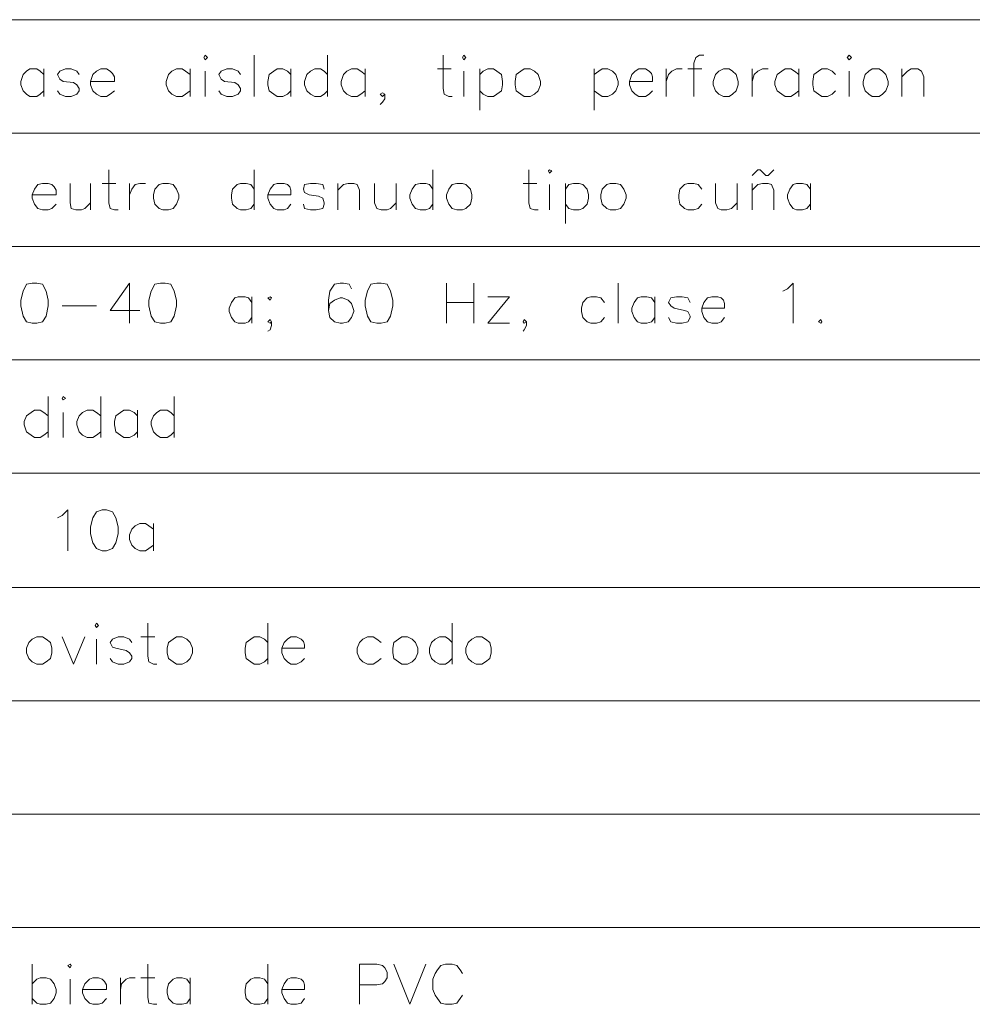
# Model space of a CAD drawing. Header units: millimetres. Extents: x 7 to 203, y 3 to 294.
# Tile 8 of 15: x 92 to 128, y 41 to 77. Entities that reach past the tile are written whole.
import ezdxf

# ---------------------------------------------------------------- set-up
doc = ezdxf.new("R2010")
doc.units = ezdxf.units.MM
doc.layers.add('DGE_CONTORNOS', color=7, linetype='Continuous', lineweight=0)

msp = doc.modelspace()

# ---------------------------------------------------------------- linework, layer by layer
at = {"layer": 'DGE_CONTORNOS', "lineweight": 5}
for points in [[(6.5617, 77.456), (203.2847, 77.456)], [(6.5617, 73.265), (203.2847, 73.265)], [(6.5617, 69.074), (203.2847, 69.074)], [(6.5617, 64.883), (203.2847, 64.883)], [(6.5617, 60.692), (203.2847, 60.692)], [(6.5617, 56.4587), (203.2847, 56.4587)], [(6.5617, 52.2677), (203.2847, 52.2677)], [(6.5617, 48.0767), (203.2847, 48.0767)], [(6.5617, 43.8857), (203.2847, 43.8857)]]:
    msp.add_lwpolyline(points, dxfattribs=at)
at = {"layer": 'DGE_CONTORNOS', "lineweight": 13}
for points in [[(99.2717, 76.059), (99.314, 76.1437), (99.3987, 76.059), (99.314, 75.9744), (99.2717, 76.059)], [(101.1343, 76.1437), (101.1343, 74.6197)], [(103.8437, 76.1437), (103.8437, 74.6197)], [(108.1193, 76.1437), (108.1193, 74.916), (108.1617, 74.7044), (108.331, 74.6197), (108.458, 74.6197)], [(108.839, 76.059), (108.8813, 76.1437), (108.966, 76.059), (108.8813, 75.9744), (108.839, 76.059)], [(117.7713, 76.1437), (117.602, 76.1437), (117.475, 76.059), (117.3903, 75.8474), (117.3903, 74.6197)], [(123.063, 76.059), (123.1477, 76.1437), (123.2323, 76.059), (123.1477, 75.9744), (123.063, 76.059)], [(93.345, 75.424), (93.218, 75.551), (93.091, 75.6357), (92.837, 75.6357), (92.71, 75.551), (92.583, 75.424), (92.4983, 75.17), (92.4983, 75.043), (92.583, 74.8314), (92.71, 74.7044), (92.837, 74.6197), (93.091, 74.6197), (93.218, 74.7044), (93.345, 74.8314)], [(93.345, 75.6357), (93.345, 74.6197)], [(94.6573, 75.424), (94.5727, 75.551), (94.361, 75.6357), (94.1493, 75.6357), (93.9377, 75.551), (93.853, 75.424), (93.9377, 75.2547), (94.0647, 75.17), (94.4457, 75.1277), (94.5727, 75.043), (94.6573, 74.916), (94.6573, 74.8314), (94.5727, 74.7044), (94.361, 74.6197), (94.1493, 74.6197), (93.9377, 74.7044), (93.853, 74.8314)], [(95.0807, 75.17), (95.9697, 75.17), (95.9697, 75.3394), (95.885, 75.4664), (95.8003, 75.551), (95.6733, 75.6357), (95.4617, 75.6357), (95.2923, 75.551), (95.1653, 75.424), (95.0807, 75.17), (95.0807, 75.043), (95.1653, 74.8314), (95.2923, 74.7044), (95.4617, 74.6197), (95.6733, 74.6197), (95.8003, 74.7044), (95.9697, 74.8314)], [(98.7637, 75.424), (98.5943, 75.551), (98.4673, 75.6357), (98.2557, 75.6357), (98.0863, 75.551), (97.9593, 75.424), (97.8747, 75.17), (97.8747, 75.043), (97.9593, 74.8314), (98.0863, 74.7044), (98.2557, 74.6197), (98.4673, 74.6197), (98.5943, 74.7044), (98.7637, 74.8314)], [(98.7637, 75.6357), (98.7637, 74.6197)], [(99.314, 75.551), (99.314, 74.6197)], [(100.6263, 75.424), (100.5417, 75.551), (100.33, 75.6357), (100.1183, 75.6357), (99.9067, 75.551), (99.822, 75.424), (99.9067, 75.2547), (100.0337, 75.17), (100.4147, 75.1277), (100.5417, 75.043), (100.6263, 74.916), (100.6263, 74.8314), (100.5417, 74.7044), (100.33, 74.6197), (100.1183, 74.6197), (99.9067, 74.7044), (99.822, 74.8314)], [(102.489, 75.424), (102.362, 75.551), (102.1927, 75.6357), (101.981, 75.6357), (101.854, 75.551), (101.6847, 75.424), (101.6423, 75.17), (101.6423, 75.043), (101.6847, 74.8314), (101.854, 74.7044), (101.981, 74.6197), (102.1927, 74.6197), (102.362, 74.7044), (102.489, 74.8314)], [(102.489, 75.6357), (102.489, 74.6197)], [(103.8437, 75.424), (103.7167, 75.551), (103.5897, 75.6357), (103.378, 75.6357), (103.2087, 75.551), (103.0817, 75.424), (102.997, 75.17), (102.997, 75.043), (103.0817, 74.8314), (103.2087, 74.7044), (103.378, 74.6197), (103.5897, 74.6197), (103.7167, 74.7044), (103.8437, 74.8314)], [(105.2407, 75.424), (105.0713, 75.551), (104.9443, 75.6357), (104.7327, 75.6357), (104.5633, 75.551), (104.4363, 75.424), (104.3517, 75.17), (104.3517, 75.043), (104.4363, 74.8314), (104.5633, 74.7044), (104.7327, 74.6197), (104.9443, 74.6197), (105.0713, 74.7044), (105.2407, 74.8314)], [(105.2407, 75.6357), (105.2407, 74.6197)], [(107.9077, 75.6357), (108.4157, 75.6357)], [(108.8813, 75.551), (108.8813, 74.6197)], [(109.474, 75.6357), (109.474, 74.1117)], [(109.474, 75.424), (109.601, 75.551), (109.7703, 75.6357), (109.982, 75.6357), (110.109, 75.551), (110.2783, 75.424), (110.3207, 75.17), (110.3207, 75.043), (110.2783, 74.8314), (110.109, 74.7044), (109.982, 74.6197), (109.7703, 74.6197), (109.601, 74.7044), (109.474, 74.8314)], [(111.125, 75.6357), (110.998, 75.551), (110.8287, 75.424), (110.7863, 75.17), (110.7863, 75.043), (110.8287, 74.8314), (110.998, 74.7044), (111.125, 74.6197), (111.3367, 74.6197), (111.506, 74.7044), (111.633, 74.8314), (111.7177, 75.043), (111.7177, 75.17), (111.633, 75.424), (111.506, 75.551), (111.3367, 75.6357), (111.125, 75.6357)], [(113.7073, 75.6357), (113.7073, 74.1117)], [(113.7073, 75.424), (113.8767, 75.551), (114.0037, 75.6357), (114.2153, 75.6357), (114.3847, 75.551), (114.5117, 75.424), (114.5963, 75.17), (114.5963, 75.043), (114.5117, 74.8314), (114.3847, 74.7044), (114.2153, 74.6197), (114.0037, 74.6197), (113.8767, 74.7044), (113.7073, 74.8314)], [(115.0197, 75.17), (115.8663, 75.17), (115.8663, 75.3394), (115.824, 75.4664), (115.7393, 75.551), (115.6123, 75.6357), (115.3583, 75.6357), (115.2313, 75.551), (115.1043, 75.424), (115.0197, 75.17), (115.0197, 75.043), (115.1043, 74.8314), (115.2313, 74.7044), (115.3583, 74.6197), (115.6123, 74.6197), (115.7393, 74.7044), (115.8663, 74.8314)], [(116.3743, 75.6357), (116.3743, 74.6197)], [(116.3743, 75.17), (116.459, 75.424), (116.586, 75.551), (116.7553, 75.6357), (116.967, 75.6357)], [(117.1787, 75.6357), (117.6867, 75.6357)], [(118.491, 75.6357), (118.3217, 75.551), (118.1947, 75.424), (118.11, 75.17), (118.11, 75.043), (118.1947, 74.8314), (118.3217, 74.7044), (118.491, 74.6197), (118.7027, 74.6197), (118.8297, 74.7044), (118.9567, 74.8314), (119.0413, 75.043), (119.0413, 75.17), (118.9567, 75.424), (118.8297, 75.551), (118.7027, 75.6357), (118.491, 75.6357)], [(119.5493, 75.6357), (119.5493, 74.6197)], [(119.5493, 75.17), (119.634, 75.424), (119.761, 75.551), (119.9303, 75.6357), (120.142, 75.6357)], [(121.285, 75.424), (121.1157, 75.551), (120.9887, 75.6357), (120.777, 75.6357), (120.65, 75.551), (120.4807, 75.424), (120.396, 75.17), (120.396, 75.043), (120.4807, 74.8314), (120.65, 74.7044), (120.777, 74.6197), (120.9887, 74.6197), (121.1157, 74.7044), (121.285, 74.8314)], [(121.285, 75.6357), (121.285, 74.6197)], [(122.6397, 75.424), (122.5127, 75.551), (122.3433, 75.6357), (122.1317, 75.6357), (122.0047, 75.551), (121.8353, 75.424), (121.793, 75.17), (121.793, 75.043), (121.8353, 74.8314), (122.0047, 74.7044), (122.1317, 74.6197), (122.3433, 74.6197), (122.5127, 74.7044), (122.6397, 74.8314)], [(123.1477, 75.551), (123.1477, 74.6197)], [(123.9943, 75.6357), (123.8673, 75.551), (123.7403, 75.424), (123.6557, 75.17), (123.6557, 75.043), (123.7403, 74.8314), (123.8673, 74.7044), (123.9943, 74.6197), (124.2483, 74.6197), (124.3753, 74.7044), (124.5023, 74.8314), (124.587, 75.043), (124.587, 75.17), (124.5023, 75.424), (124.3753, 75.551), (124.2483, 75.6357), (123.9943, 75.6357)], [(125.095, 75.6357), (125.095, 74.6197)], [(125.095, 75.3394), (125.3067, 75.551), (125.4337, 75.6357), (125.6877, 75.6357), (125.8147, 75.551), (125.8993, 75.3394), (125.8993, 74.6197)], [(105.9603, 74.7044), (105.8757, 74.7467), (105.791, 74.7044), (105.8757, 74.6197), (105.9603, 74.7044), (105.9603, 74.535), (105.8757, 74.408), (105.791, 74.3234)], [(95.758, 71.9104), (95.758, 70.6827), (95.8003, 70.471), (95.9697, 70.4287), (96.0967, 70.4287)], [(101.1343, 71.9104), (101.1343, 70.4287)], [(107.7383, 71.9104), (107.7383, 70.4287)], [(111.2943, 71.9104), (111.2943, 70.6827), (111.3367, 70.471), (111.506, 70.4287), (111.633, 70.4287)], [(112.014, 71.868), (112.0563, 71.9104), (112.141, 71.868), (112.0563, 71.7834), (112.014, 71.868)], [(119.5493, 71.6987), (119.761, 71.9104), (119.8457, 71.9104), (120.0573, 71.6987), (120.142, 71.6987), (120.3537, 71.9104)], [(92.9217, 70.979), (93.8107, 70.979), (93.8107, 71.1484), (93.726, 71.2754), (93.6413, 71.36), (93.5143, 71.4024), (93.3027, 71.4024), (93.1333, 71.36), (93.0063, 71.1907), (92.9217, 70.979), (92.9217, 70.852), (93.0063, 70.6404), (93.1333, 70.471), (93.3027, 70.4287), (93.5143, 70.4287), (93.6413, 70.471), (93.8107, 70.6404)], [(94.3187, 71.4024), (94.3187, 70.6827), (94.361, 70.471), (94.5303, 70.4287), (94.742, 70.4287), (94.869, 70.471), (95.0807, 70.6827)], [(95.0807, 71.4024), (95.0807, 70.4287)], [(95.504, 71.4024), (96.012, 71.4024)], [(96.52, 71.4024), (96.52, 70.4287)], [(96.52, 70.979), (96.6047, 71.1907), (96.7317, 71.36), (96.901, 71.4024), (97.1127, 71.4024)], [(97.7477, 71.4024), (97.6207, 71.36), (97.4513, 71.1907), (97.409, 70.979), (97.409, 70.852), (97.4513, 70.6404), (97.6207, 70.471), (97.7477, 70.4287), (97.9593, 70.4287), (98.1287, 70.471), (98.2557, 70.6404), (98.3403, 70.852), (98.3403, 70.979), (98.2557, 71.1907), (98.1287, 71.36), (97.9593, 71.4024), (97.7477, 71.4024)], [(101.1343, 71.1907), (101.0073, 71.36), (100.838, 71.4024), (100.6263, 71.4024), (100.4993, 71.36), (100.33, 71.1907), (100.2877, 70.979), (100.2877, 70.852), (100.33, 70.6404), (100.4993, 70.471), (100.6263, 70.4287), (100.838, 70.4287), (101.0073, 70.471), (101.1343, 70.6404)], [(101.6423, 70.979), (102.489, 70.979), (102.489, 71.1484), (102.4467, 71.2754), (102.362, 71.36), (102.235, 71.4024), (101.981, 71.4024), (101.854, 71.36), (101.727, 71.1907), (101.6423, 70.979), (101.6423, 70.852), (101.727, 70.6404), (101.854, 70.471), (101.981, 70.4287), (102.235, 70.4287), (102.362, 70.471), (102.489, 70.6404)], [(103.7167, 71.1907), (103.6743, 71.36), (103.4203, 71.4024), (103.2087, 71.4024), (102.997, 71.36), (102.9547, 71.1907), (102.997, 71.0637), (103.1663, 70.979), (103.505, 70.9367), (103.6743, 70.852), (103.7167, 70.6827), (103.7167, 70.6404), (103.6743, 70.471), (103.4203, 70.4287), (103.2087, 70.4287), (102.997, 70.471), (102.9547, 70.6404)], [(104.2247, 71.4024), (104.2247, 70.4287)], [(104.2247, 71.1484), (104.4363, 71.36), (104.6057, 71.4024), (104.8173, 71.4024), (104.9443, 71.36), (105.029, 71.1484), (105.029, 70.4287)], [(105.5793, 71.4024), (105.5793, 70.6827), (105.664, 70.471), (105.8333, 70.4287), (106.045, 70.4287), (106.172, 70.471), (106.3837, 70.6827)], [(106.3837, 71.4024), (106.3837, 70.4287)], [(107.7383, 71.1907), (107.6113, 71.36), (107.4843, 71.4024), (107.2727, 71.4024), (107.1033, 71.36), (106.9763, 71.1907), (106.8917, 70.979), (106.8917, 70.852), (106.9763, 70.6404), (107.1033, 70.471), (107.2727, 70.4287), (107.4843, 70.4287), (107.6113, 70.471), (107.7383, 70.6404)], [(108.6273, 71.4024), (108.458, 71.36), (108.331, 71.1907), (108.2463, 70.979), (108.2463, 70.852), (108.331, 70.6404), (108.458, 70.471), (108.6273, 70.4287), (108.839, 70.4287), (108.966, 70.471), (109.1353, 70.6404), (109.1777, 70.852), (109.1777, 70.979), (109.1353, 71.1907), (108.966, 71.36), (108.839, 71.4024), (108.6273, 71.4024)], [(111.0827, 71.4024), (111.5907, 71.4024)], [(112.0563, 71.36), (112.0563, 70.4287)], [(112.649, 71.4024), (112.649, 69.9207)], [(112.649, 71.1907), (112.776, 71.36), (112.9453, 71.4024), (113.157, 71.4024), (113.284, 71.36), (113.4533, 71.1907), (113.4957, 70.979), (113.4957, 70.852), (113.4533, 70.6404), (113.284, 70.471), (113.157, 70.4287), (112.9453, 70.4287), (112.776, 70.471), (112.649, 70.6404)], [(114.3, 71.4024), (114.173, 71.36), (114.0037, 71.1907), (113.9613, 70.979), (113.9613, 70.852), (114.0037, 70.6404), (114.173, 70.471), (114.3, 70.4287), (114.5117, 70.4287), (114.681, 70.471), (114.808, 70.6404), (114.8927, 70.852), (114.8927, 70.979), (114.808, 71.1907), (114.681, 71.36), (114.5117, 71.4024), (114.3, 71.4024)], [(117.6867, 71.1907), (117.5597, 71.36), (117.3903, 71.4024), (117.1787, 71.4024), (117.0517, 71.36), (116.8823, 71.1907), (116.84, 70.979), (116.84, 70.852), (116.8823, 70.6404), (117.0517, 70.471), (117.1787, 70.4287), (117.3903, 70.4287), (117.5597, 70.471), (117.6867, 70.6404)], [(118.1947, 71.4024), (118.1947, 70.6827), (118.2793, 70.471), (118.4063, 70.4287), (118.618, 70.4287), (118.7873, 70.471), (118.999, 70.6827)], [(118.999, 71.4024), (118.999, 70.4287)], [(119.5493, 71.4024), (119.5493, 70.4287)], [(119.5493, 71.1484), (119.761, 71.36), (119.9303, 71.4024), (120.142, 71.4024), (120.269, 71.36), (120.3537, 71.1484), (120.3537, 70.4287)], [(121.7083, 71.1907), (121.5813, 71.36), (121.412, 71.4024), (121.2003, 71.4024), (121.0733, 71.36), (120.9463, 71.1907), (120.8617, 70.979), (120.8617, 70.852), (120.9463, 70.6404), (121.0733, 70.471), (121.2003, 70.4287), (121.412, 70.4287), (121.5813, 70.471), (121.7083, 70.6404)], [(121.7083, 71.4024), (121.7083, 70.4287)], [(92.9217, 67.7194), (92.71, 67.677), (92.583, 67.423), (92.4983, 67.0844), (92.4983, 66.8727), (92.583, 66.4917), (92.71, 66.28), (92.9217, 66.2377), (93.091, 66.2377), (93.3027, 66.28), (93.4297, 66.4917), (93.5143, 66.8727), (93.5143, 67.0844), (93.4297, 67.423), (93.3027, 67.677), (93.091, 67.7194), (92.9217, 67.7194)], [(96.52, 67.7194), (95.8003, 66.7034), (96.901, 66.7034)], [(96.52, 67.7194), (96.52, 66.2377)], [(97.663, 67.7194), (97.4513, 67.677), (97.3243, 67.423), (97.2397, 67.0844), (97.2397, 66.8727), (97.3243, 66.4917), (97.4513, 66.28), (97.663, 66.2377), (97.8323, 66.2377), (98.044, 66.28), (98.171, 66.4917), (98.2557, 66.8727), (98.2557, 67.0844), (98.171, 67.423), (98.044, 67.677), (97.8323, 67.7194), (97.663, 67.7194)], [(104.7327, 67.5077), (104.648, 67.677), (104.4363, 67.7194), (104.3093, 67.7194), (104.0977, 67.677), (103.9283, 67.423), (103.886, 67.0844), (103.886, 66.7034), (103.9283, 66.4494), (104.0977, 66.28), (104.3093, 66.2377), (104.394, 66.2377), (104.6057, 66.28), (104.7327, 66.4494), (104.8173, 66.661), (104.8173, 66.7034), (104.7327, 66.9574), (104.6057, 67.0844), (104.394, 67.169), (104.3093, 67.169), (104.0977, 67.0844), (103.9283, 66.9574), (103.886, 66.7034)], [(105.664, 67.7194), (105.4523, 67.677), (105.3253, 67.423), (105.2407, 67.0844), (105.2407, 66.8727), (105.3253, 66.4917), (105.4523, 66.28), (105.664, 66.2377), (105.8333, 66.2377), (106.045, 66.28), (106.172, 66.4917), (106.2567, 66.8727), (106.2567, 67.0844), (106.172, 67.423), (106.045, 67.677), (105.8333, 67.7194), (105.664, 67.7194)], [(108.2463, 67.7194), (108.2463, 66.2377)], [(109.2623, 67.7194), (109.2623, 66.2377)], [(114.5963, 67.7194), (114.5963, 66.2377)], [(120.6923, 67.423), (120.8617, 67.5077), (121.0733, 67.7194), (121.0733, 66.2377)], [(101.0497, 66.9997), (100.9227, 67.169), (100.7957, 67.2114), (100.5417, 67.2114), (100.4147, 67.169), (100.2877, 66.9997), (100.203, 66.788), (100.203, 66.661), (100.2877, 66.4494), (100.4147, 66.28), (100.5417, 66.2377), (100.7957, 66.2377), (100.9227, 66.28), (101.0497, 66.4494)], [(101.0497, 67.2114), (101.0497, 66.2377)], [(101.727, 67.2114), (101.7693, 67.169), (101.727, 67.0844), (101.6423, 67.169), (101.727, 67.2114)], [(108.2463, 66.9997), (109.2623, 66.9997)], [(109.7703, 66.2377), (110.5747, 67.2114), (109.7703, 67.2114)], [(114.0883, 66.9997), (113.9613, 67.169), (113.792, 67.2114), (113.5803, 67.2114), (113.4533, 67.169), (113.284, 66.9997), (113.2417, 66.788), (113.2417, 66.661), (113.284, 66.4494), (113.4533, 66.28), (113.5803, 66.2377), (113.792, 66.2377), (113.9613, 66.28), (114.0883, 66.4494)], [(115.951, 66.9997), (115.824, 67.169), (115.6547, 67.2114), (115.443, 67.2114), (115.316, 67.169), (115.189, 66.9997), (115.1043, 66.788), (115.1043, 66.661), (115.189, 66.4494), (115.316, 66.28), (115.443, 66.2377), (115.6547, 66.2377), (115.824, 66.28), (115.951, 66.4494)], [(115.951, 67.2114), (115.951, 66.2377)], [(117.2633, 66.9997), (117.1787, 67.169), (116.967, 67.2114), (116.7553, 67.2114), (116.5437, 67.169), (116.459, 66.9997), (116.5437, 66.8727), (116.6707, 66.788), (117.0517, 66.7034), (117.1787, 66.661), (117.2633, 66.4917), (117.2633, 66.4494), (117.1787, 66.28), (116.967, 66.2377), (116.7553, 66.2377), (116.5437, 66.28), (116.459, 66.4494)], [(117.6867, 66.788), (118.5333, 66.788), (118.5333, 66.9574), (118.491, 67.0844), (118.4063, 67.169), (118.2793, 67.2114), (118.0677, 67.2114), (117.8983, 67.169), (117.7713, 66.9997), (117.6867, 66.788), (117.6867, 66.661), (117.7713, 66.4494), (117.8983, 66.28), (118.0677, 66.2377), (118.2793, 66.2377), (118.4063, 66.28), (118.5333, 66.4494)], [(94.0223, 66.8727), (95.2923, 66.8727)], [(101.7693, 66.28), (101.727, 66.3647), (101.6423, 66.28), (101.727, 66.2377), (101.7693, 66.28), (101.7693, 66.153), (101.727, 65.9837), (101.6423, 65.9414)], [(111.2097, 66.28), (111.125, 66.3647), (111.0827, 66.28), (111.125, 66.2377), (111.2097, 66.28), (111.2097, 66.153), (111.125, 65.9837), (111.0827, 65.9414)], [(122.0893, 66.3647), (122.1317, 66.28), (122.0893, 66.2377), (122.0047, 66.28), (122.0893, 66.3647)], [(109.7703, 66.2377), (110.5747, 66.2377)], [(93.5143, 63.5284), (93.5143, 62.0044)], [(94.0223, 63.4437), (94.0647, 63.5284), (94.1493, 63.4437), (94.0647, 63.4014), (94.0223, 63.4437)], [(95.4617, 63.5284), (95.4617, 62.0044)], [(98.171, 63.5284), (98.171, 62.0044)], [(93.5143, 62.8087), (93.345, 62.9357), (93.218, 63.0204), (93.0063, 63.0204), (92.8793, 62.9357), (92.71, 62.8087), (92.6253, 62.597), (92.6253, 62.47), (92.71, 62.216), (92.8793, 62.089), (93.0063, 62.0044), (93.218, 62.0044), (93.345, 62.089), (93.5143, 62.216)], [(95.4617, 62.8087), (95.2923, 62.9357), (95.1653, 63.0204), (94.9537, 63.0204), (94.7843, 62.9357), (94.6573, 62.8087), (94.5727, 62.597), (94.5727, 62.47), (94.6573, 62.216), (94.7843, 62.089), (94.9537, 62.0044), (95.1653, 62.0044), (95.2923, 62.089), (95.4617, 62.216)], [(96.8163, 62.8087), (96.6893, 62.9357), (96.52, 63.0204), (96.3083, 63.0204), (96.1813, 62.9357), (96.012, 62.8087), (95.9697, 62.597), (95.9697, 62.47), (96.012, 62.216), (96.1813, 62.089), (96.3083, 62.0044), (96.52, 62.0044), (96.6893, 62.089), (96.8163, 62.216)], [(96.8163, 63.0204), (96.8163, 62.0044)], [(98.171, 62.8087), (98.044, 62.9357), (97.917, 63.0204), (97.663, 63.0204), (97.536, 62.9357), (97.409, 62.8087), (97.3243, 62.597), (97.3243, 62.47), (97.409, 62.216), (97.536, 62.089), (97.663, 62.0044), (97.917, 62.0044), (98.044, 62.089), (98.171, 62.216)], [(94.0647, 62.9357), (94.0647, 62.0044)], [(93.853, 59.041), (94.0223, 59.1257), (94.234, 59.3374), (94.234, 57.8134)], [(95.504, 59.3374), (95.2923, 59.2527), (95.1653, 59.041), (95.0807, 58.7024), (95.0807, 58.4484), (95.1653, 58.1097), (95.2923, 57.898), (95.504, 57.8134), (95.6733, 57.8134), (95.885, 57.898), (96.012, 58.1097), (96.0967, 58.4484), (96.0967, 58.7024), (96.012, 59.041), (95.885, 59.2527), (95.6733, 59.3374), (95.504, 59.3374)], [(97.409, 58.6177), (97.2397, 58.7447), (97.1127, 58.8294), (96.901, 58.8294), (96.7317, 58.7447), (96.6047, 58.6177), (96.52, 58.406), (96.52, 58.2367), (96.6047, 58.025), (96.7317, 57.898), (96.901, 57.8134), (97.1127, 57.8134), (97.2397, 57.898), (97.409, 58.025)], [(97.409, 58.8294), (97.409, 57.8134)], [(95.25, 55.0617), (95.2923, 55.1464), (95.377, 55.0617), (95.2923, 54.977), (95.25, 55.0617)], [(97.1973, 55.1464), (97.1973, 53.9187), (97.2397, 53.707), (97.409, 53.6224), (97.536, 53.6224)], [(101.6423, 55.1464), (101.6423, 53.6224)], [(108.458, 55.1464), (108.458, 53.6224)], [(93.091, 54.6384), (92.9217, 54.5537), (92.7947, 54.4267), (92.71, 54.215), (92.71, 54.0457), (92.7947, 53.834), (92.9217, 53.707), (93.091, 53.6224), (93.3027, 53.6224), (93.4297, 53.707), (93.599, 53.834), (93.6413, 54.0457), (93.6413, 54.215), (93.599, 54.4267), (93.4297, 54.5537), (93.3027, 54.6384), (93.091, 54.6384)], [(94.0223, 54.6384), (94.4457, 53.6224), (94.869, 54.6384)], [(96.6047, 54.4267), (96.52, 54.5537), (96.3083, 54.6384), (96.0967, 54.6384), (95.885, 54.5537), (95.8003, 54.4267), (95.885, 54.2574), (96.012, 54.215), (96.393, 54.1304), (96.52, 54.0457), (96.6047, 53.9187), (96.6047, 53.834), (96.52, 53.707), (96.3083, 53.6224), (96.0967, 53.6224), (95.885, 53.707), (95.8003, 53.834)], [(96.9433, 54.6384), (97.4513, 54.6384)], [(98.2557, 54.6384), (98.1287, 54.5537), (97.9593, 54.4267), (97.917, 54.215), (97.917, 54.0457), (97.9593, 53.834), (98.1287, 53.707), (98.2557, 53.6224), (98.4673, 53.6224), (98.6367, 53.707), (98.7637, 53.834), (98.8483, 54.0457), (98.8483, 54.215), (98.7637, 54.4267), (98.6367, 54.5537), (98.4673, 54.6384), (98.2557, 54.6384)], [(101.6423, 54.4267), (101.5153, 54.5537), (101.346, 54.6384), (101.1343, 54.6384), (101.0073, 54.5537), (100.838, 54.4267), (100.7957, 54.215), (100.7957, 54.0457), (100.838, 53.834), (101.0073, 53.707), (101.1343, 53.6224), (101.346, 53.6224), (101.5153, 53.707), (101.6423, 53.834)], [(102.1503, 54.215), (102.997, 54.215), (102.997, 54.342), (102.9547, 54.469), (102.87, 54.5537), (102.7007, 54.6384), (102.489, 54.6384), (102.362, 54.5537), (102.235, 54.4267), (102.1503, 54.215), (102.1503, 54.0457), (102.235, 53.834), (102.362, 53.707), (102.489, 53.6224), (102.7007, 53.6224), (102.87, 53.707), (102.997, 53.834)], [(105.8333, 54.4267), (105.664, 54.5537), (105.537, 54.6384), (105.3253, 54.6384), (105.156, 54.5537), (105.029, 54.4267), (104.9443, 54.215), (104.9443, 54.0457), (105.029, 53.834), (105.156, 53.707), (105.3253, 53.6224), (105.537, 53.6224), (105.664, 53.707), (105.8333, 53.834)], [(106.5953, 54.6384), (106.4683, 54.5537), (106.299, 54.4267), (106.2567, 54.215), (106.2567, 54.0457), (106.299, 53.834), (106.4683, 53.707), (106.5953, 53.6224), (106.807, 53.6224), (106.9763, 53.707), (107.1033, 53.834), (107.188, 54.0457), (107.188, 54.215), (107.1033, 54.4267), (106.9763, 54.5537), (106.807, 54.6384), (106.5953, 54.6384)], [(108.458, 54.4267), (108.331, 54.5537), (108.204, 54.6384), (107.9923, 54.6384), (107.823, 54.5537), (107.696, 54.4267), (107.6113, 54.215), (107.6113, 54.0457), (107.696, 53.834), (107.823, 53.707), (107.9923, 53.6224), (108.204, 53.6224), (108.331, 53.707), (108.458, 53.834)], [(109.347, 54.6384), (109.1777, 54.5537), (109.0507, 54.4267), (108.966, 54.215), (108.966, 54.0457), (109.0507, 53.834), (109.1777, 53.707), (109.347, 53.6224), (109.5587, 53.6224), (109.6857, 53.707), (109.855, 53.834), (109.8973, 54.0457), (109.8973, 54.215), (109.855, 54.4267), (109.6857, 54.5537), (109.5587, 54.6384), (109.347, 54.6384)], [(95.2923, 54.5537), (95.2923, 53.6224)], [(92.9217, 42.531), (92.9217, 41.0493)], [(94.234, 42.4887), (94.3187, 42.531), (94.361, 42.4887), (94.3187, 42.404), (94.234, 42.4887)], [(97.1973, 42.531), (97.1973, 41.3033), (97.2397, 41.0916), (97.409, 41.0493), (97.536, 41.0493)], [(101.6423, 42.531), (101.6423, 41.0493)], [(105.029, 41.0493), (105.029, 42.531), (105.664, 42.531), (105.8757, 42.4887), (105.9603, 42.404), (106.045, 42.2346), (106.045, 42.023), (105.9603, 41.8959), (105.8757, 41.8113), (105.664, 41.7689), (105.029, 41.7689)], [(106.299, 42.531), (106.8917, 41.0493), (107.4843, 42.531)], [(108.839, 42.1923), (108.7543, 42.3193), (108.6273, 42.4887), (108.458, 42.531), (108.204, 42.531), (108.0347, 42.4887), (107.9077, 42.3193), (107.823, 42.1923), (107.7383, 41.9806), (107.7383, 41.5996), (107.823, 41.388), (107.9077, 41.2609), (108.0347, 41.0916), (108.204, 41.0493), (108.458, 41.0493), (108.6273, 41.0916), (108.7543, 41.2609), (108.839, 41.388)], [(92.9217, 41.8113), (93.091, 41.9806), (93.218, 42.023), (93.4297, 42.023), (93.599, 41.9806), (93.726, 41.8113), (93.8107, 41.5996), (93.8107, 41.4726), (93.726, 41.2609), (93.599, 41.0916), (93.4297, 41.0493), (93.218, 41.0493), (93.091, 41.0916), (92.9217, 41.2609)], [(94.3187, 41.9806), (94.3187, 41.0493)], [(94.7843, 41.5996), (95.6733, 41.5996), (95.6733, 41.7689), (95.5887, 41.8959), (95.504, 41.9806), (95.377, 42.023), (95.1653, 42.023), (95.0383, 41.9806), (94.869, 41.8113), (94.7843, 41.5996), (94.7843, 41.4726), (94.869, 41.2609), (95.0383, 41.0916), (95.1653, 41.0493), (95.377, 41.0493), (95.504, 41.0916), (95.6733, 41.2609)], [(96.1813, 42.023), (96.1813, 41.0493)], [(96.1813, 41.5996), (96.2237, 41.8113), (96.393, 41.9806), (96.52, 42.023), (96.7317, 42.023)], [(96.9433, 42.023), (97.4513, 42.023)], [(98.7637, 41.8113), (98.6367, 41.9806), (98.4673, 42.023), (98.2557, 42.023), (98.1287, 41.9806), (97.9593, 41.8113), (97.917, 41.5996), (97.917, 41.4726), (97.9593, 41.2609), (98.1287, 41.0916), (98.2557, 41.0493), (98.4673, 41.0493), (98.6367, 41.0916), (98.7637, 41.2609)], [(98.7637, 42.023), (98.7637, 41.0493)], [(101.6423, 41.8113), (101.5153, 41.9806), (101.346, 42.023), (101.1343, 42.023), (101.0073, 41.9806), (100.838, 41.8113), (100.7957, 41.5996), (100.7957, 41.4726), (100.838, 41.2609), (101.0073, 41.0916), (101.1343, 41.0493), (101.346, 41.0493), (101.5153, 41.0916), (101.6423, 41.2609)], [(102.1503, 41.5996), (102.997, 41.5996), (102.997, 41.7689), (102.9547, 41.8959), (102.87, 41.9806), (102.7007, 42.023), (102.489, 42.023), (102.362, 41.9806), (102.235, 41.8113), (102.1503, 41.5996), (102.1503, 41.4726), (102.235, 41.2609), (102.362, 41.0916), (102.489, 41.0493), (102.7007, 41.0493), (102.87, 41.0916), (102.997, 41.2609)]]:
    msp.add_lwpolyline(points, dxfattribs=at)

doc.saveas('drawing.dxf')
